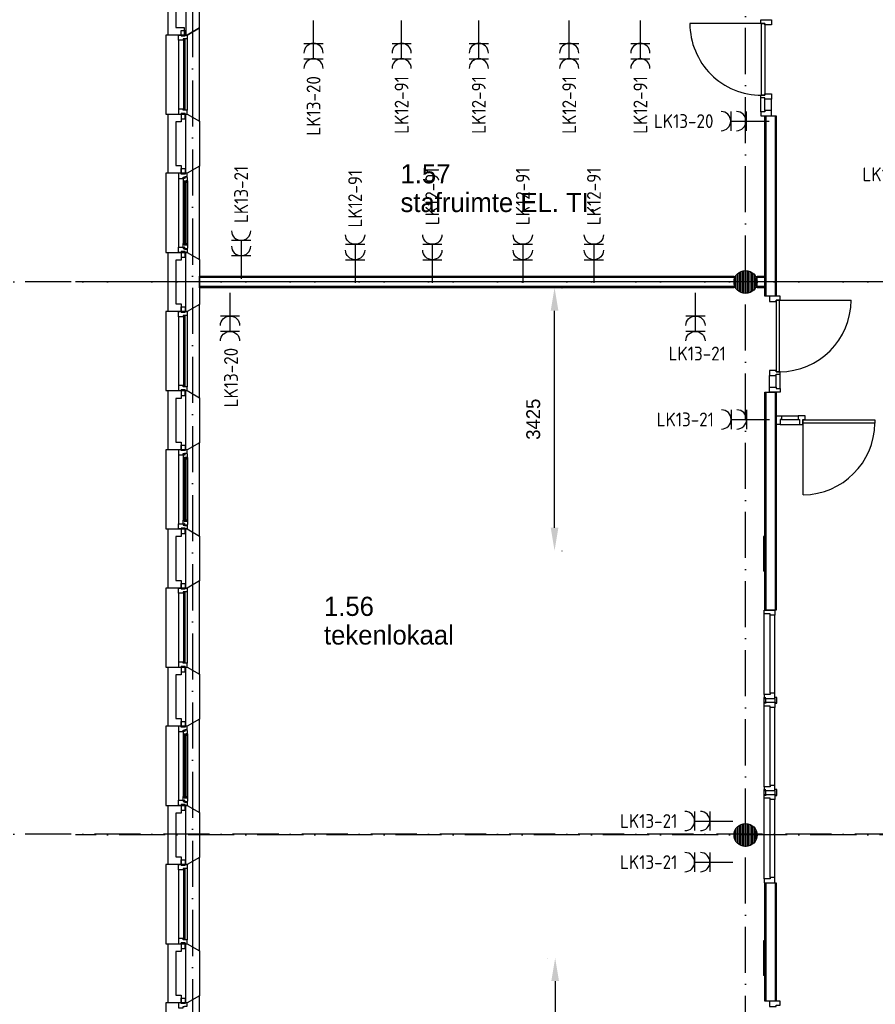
# Model space of a CAD drawing. Header units: millimetres. Extents: x -6587 to 112885, y 244 to 84344.
# Tile 27 of 50: x 65723 to 76865, y 25101 to 37920. Entities that reach past the tile are written whole.
import ezdxf
from ezdxf.enums import TextEntityAlignment as Align

# ---------------------------------------------------------------- set-up
doc = ezdxf.new("R2010")
doc.units = ezdxf.units.MM
doc.header["$LTSCALE"] = 100
doc.linetypes.add('DASHDOT', pattern=[9, 6, -1.5, 0, -1.5])
doc.layers.get('0').update_dxf_attribs({"linetype": 'CONTINUOUS'})
for name, color, linetype in [('AL$7----_STRAMIEN', 1, 'DASHDOT'), ('AL21----_BUITENWAND', 4, 'CONTINUOUS'), ('AL21K---_ISOLATIE', 1, 'CONTINUOUS'), ('AL22----_BINNENWAND', 7, 'CONTINUOUS'), ('AL28----_KONSTRUKTIE', 3, 'CONTINUOUS'), ('AL31----_BUITENKOZ', 7, 'CONTINUOUS'), ('AL32----_BINNENKOZ', 7, 'CONTINUOUS'), ('AL32----_DRAAIRICHTING', 1, 'CONTINUOUS'), ('ALXAA---_GEWBETON', 12, 'CONTINUOUS'), ('BL$2----', 7, 'CONTINUOUS'), ('BOUW', 8, 'CONTINUOUS'), ('EB62203-_ATTRIB', 2, 'CONTINUOUS'), ('EL62203-_KRACHT-WCD230', 3, 'CONTINUOUS')]:
    doc.layers.add(name, color=color, linetype=linetype)
doc.styles.add('1_8', font='iso', dxfattribs={"width": 0.7, "height": 1.8})
doc.styles.add('BURO-018', font='BUROFONT.shx', dxfattribs={"height": 180})
doc.styles.add('BURO-025', font='BUROFONT.shx', dxfattribs={"height": 250})
doc.styles.add('NORATT', font='isocp.shx')
doc.dimstyles.new('CEES', dxfattribs={"dimscale": 100, "dimtxt": 3, "dimasz": 3, "dimexe": 1, "dimexo": 1, "dimgap": 1.5, "dimtad": 0, "dimdec": 0, "dimzin": 0, "dimdsep": 46, "dimtxsty": 'BURO-018', "dimcen": -3, "dimdle": 1.25, "dimclrd": 1, "dimclre": 1, "dimclrt": 1, "dimadec": 0, "dimazin": 0, "dimtfac": 0.75, "dimtdec": 0, "dimtofl": 0, "dimtmove": 0, "dimatfit": 3, "dimfxl": 1, "dimtvp": 1.5, "dimtolj": 1, "dimtzin": 0, "dimarcsym": 0})

# ---------------------------------------------------------------- blocks, each defined once
blk = doc.blocks.new('ES3W2A')
for p, q in [((1.25, 2), (-1.25, 2)), ((1.25, 2), (-1.25, 2)), ((0, 2), (0, -3)), ((0, 2), (0, -3)), ((1.25, 0), (-1.25, 0)), ((1.25, 0), (-1.25, 0))]:
    blk.add_line(p, q)
for centre in [(0, 3.25), (0, 3.25), (0, 1.25), (0, 1.25)]:
    blk.add_arc(centre, 1.25, 180, 0)
for tag, style, flags, p in [('VERMOGEN', 'NORATT', 9, (-2.5, 5)), ('VERMOGEN', '1_8', 9, (-2.5, 5)), ('GELIJK', 'NORATT', 9, (5, 5)), ('GELIJK', '1_8', 9, (5, 5)), ('GROEP', 'NORATT', 8, (0, 5)), ('GROEP', '1_8', 8, (0, 5)), ('SCHAK', 'NORATT', 8, (2.5, 5)), ('SCHAK', '1_8', 8, (2.5, 5)), ('KAST', 'NORATT', 9, (7, 5)), ('KAST', '1_8', 9, (7, 5)), ('TAL', 'NORATT', 8, (2.5, 5)), ('TAL', '1_8', 8, (2.5, 5))]:
    blk.add_attdef(tag, text='', height=1.8, rotation=90, dxfattribs=dict(style=style, flags=flags)).set_placement(p, align=Align.MIDDLE_CENTER)
at = {"width": 0.7, "flags": 8}
for style in ['NORATT', '1_8']:
    blk.add_attdef('DOEL', text='', height=1.8, rotation=90, dxfattribs=dict(at, style=style)).set_placement((-2.5, 5), align=Align.MIDDLE_LEFT)
at = {"flags": 9}
for style in ['NORATT', '1_8']:
    blk.add_attdef('M_CODE', text='', height=1.8, dxfattribs=dict(at, style=style)).set_placement((0, 0), align=Align.MIDDLE_CENTER)
blk = doc.blocks.new('*D26')
at = {"layer": 'BL$2----', "color": 1, "lineweight": -2, "transparency": 16777216}
for p, q in [((72596, 25702), (72596, 25702)), ((72696, 25402), (72696, 21790)), ((72596, 21490), (72596, 21490))]:
    blk.add_line(p, q, dxfattribs=at)
at = {"layer": 'BL$2----', "color": 1, "transparency": 16777216}
for points in [[(72646, 25402), (72746, 25402), (72696, 25702)], [(72646, 21790), (72746, 21790), (72696, 21490)]]:
    blk.add_solid(points, dxfattribs=at)
at = {"layer": 'BL$2----', "color": 1, "transparency": 16777216, "insert": (72426, 23596), "char_height": 180, "attachment_point": 5, "rotation": 90, "style": 'BURO-018'}
blk.add_mtext('\\A1;4212', dxfattribs=at)
blk = doc.blocks.new('*D27')
at = {"layer": 'BL$2----', "color": 1, "lineweight": -2, "transparency": 16777216}
for p, q in [((72784, 34430), (72788, 34430)), ((72688, 31306), (72688, 34130)), ((72784, 31006), (72788, 31006))]:
    blk.add_line(p, q, dxfattribs=at)
at = {"layer": 'BL$2----', "color": 1, "transparency": 16777216}
for points in [[(72638, 34130), (72738, 34130), (72688, 34430)], [(72638, 31306), (72738, 31306), (72688, 31006)]]:
    blk.add_solid(points, dxfattribs=at)
at = {"layer": 'BL$2----', "color": 1, "transparency": 16777216, "insert": (72411, 32718), "char_height": 180, "attachment_point": 5, "rotation": 90, "style": 'BURO-018'}
blk.add_mtext('\\A1;3425', dxfattribs=at)

msp = doc.modelspace()

# ---------------------------------------------------------------- hatches: boundary and pattern name
at = {"layer": 'AL28----_KONSTRUKTIE'}
h = msp.add_hatch(dxfattribs=at)
h.set_pattern_fill('GEWPBET', color=8, scale=100, angle=90, style=0)
h.set_pattern_definition([(90, (75174.838, 27304.99), (-20, 1e-15), [])])
edge = h.paths.add_edge_path()
edge.add_arc((75174.8, 27305), 150, 0, 360)

# ---------------------------------------------------------------- linework, layer by layer
at = {"color": 3, "linetype": 'Continuous'}
for p, q in [((75424.8, 31193.3), (75409.8, 31193.3)), ((75409.8, 31193.3), (75409.8, 30741.9)), ((75424.8, 30741.6), (75409.8, 30741.6)), ((75424.8, 25926.4), (75409.8, 25926.4)), ((75409.8, 25926.4), (75409.8, 25474.9)), ((75424.8, 25474.7), (75409.8, 25474.7))]:
    msp.add_line(p, q, dxfattribs=at)
at = {"layer": 'AL$7----_STRAMIEN', "color": 1}
for p, q in [((67974.8, 76734.4), (67974.8, 7566.2)), ((75174.8, 7509.2), (75174.8, 54196.6)), ((94298.3, 34506.8), (16060, 34506.8)), ((85619.2, 34505), (66451.1, 34505)), ((94298.3, 27314.6), (16060, 27314.6)), ((85619.2, 27305), (66451.1, 27305))]:
    msp.add_line(p, q, dxfattribs=at)
at = {"layer": 'AL21----_BUITENWAND', "color": 8}
for p, q in [((67654.8, 37720), (67654.8, 38505)), ((67754.8, 38405), (67754.8, 37820)), ((67754.8, 37820), (67864.8, 37820)), ((67864.8, 37820), (67864.8, 37720)), ((67864.8, 37720), (67654.8, 37720)), ((67654.8, 35920), (67654.8, 36690)), ((67654.8, 36690), (67823.8, 36690)), ((67823.8, 36690), (67823.8, 36590)), ((67823.8, 36590), (67754.8, 36590)), ((67754.8, 36590), (67754.8, 36020)), ((67823.8, 35920), (67654.8, 35920)), ((67754.8, 36020), (67823.8, 36020)), ((67823.8, 36020), (67823.8, 35920)), ((67654.8, 34120), (67654.8, 34890)), ((67654.8, 34890), (67823.8, 34890)), ((67823.8, 34890), (67823.8, 34790)), ((67823.8, 34790), (67754.8, 34790)), ((67754.8, 34790), (67754.8, 34220)), ((67823.8, 34120), (67654.8, 34120)), ((67754.8, 34220), (67823.8, 34220)), ((67823.8, 34220), (67823.8, 34120)), ((67654.8, 32320), (67654.8, 33090)), ((67654.8, 33090), (67823.8, 33090)), ((67823.8, 33090), (67823.8, 32990)), ((67823.8, 32990), (67754.8, 32990)), ((67754.8, 32990), (67754.8, 32420)), ((67823.8, 32320), (67654.8, 32320)), ((67754.8, 32420), (67823.8, 32420)), ((67823.8, 32420), (67823.8, 32320)), ((67654.8, 30520), (67654.8, 31290)), ((67654.8, 31290), (67823.8, 31290)), ((67823.8, 31290), (67823.8, 31190)), ((67823.8, 31190), (67754.8, 31190)), ((67754.8, 31190), (67754.8, 30620)), ((67823.8, 30520), (67654.8, 30520)), ((67754.8, 30620), (67823.8, 30620)), ((67823.8, 30620), (67823.8, 30520)), ((67654.8, 28720), (67654.8, 29490)), ((67654.8, 29490), (67823.8, 29490)), ((67823.8, 29490), (67823.8, 29390)), ((67823.8, 29390), (67754.8, 29390)), ((67754.8, 29390), (67754.8, 28820))]:
    msp.add_line(p, q, dxfattribs=at)
at = {"layer": 'AL21K---_ISOLATIE', "color": 8, "linetype": 'Continuous'}
for p, q in [((67884.8, 36020), (67884.8, 36590)), ((67884.8, 34220), (67884.8, 34790)), ((67884.8, 32420), (67884.8, 32990)), ((67884.8, 30620), (67884.8, 31190)), ((67884.8, 28820), (67884.8, 29390))]:
    msp.add_line(p, q, dxfattribs=at)
at = {"layer": 'AL22----_BINNENWAND', "color": 8}
for p, q in [((75424.8, 34320), (75424.8, 36668.9)), ((75424.8, 36668.9), (75574.8, 36668.9)), ((75574.8, 36668.9), (75574.8, 34320)), ((68064.8, 34430), (68064.8, 34580)), ((68064.8, 34580), (75024.8, 34580)), ((75024.8, 34580), (75024.8, 34430)), ((75324.8, 34430), (75324.8, 34580)), ((75324.8, 34580), (75424.8, 34580)), ((75424.8, 34580), (75424.8, 34430)), ((75024.8, 34430), (68064.8, 34430)), ((75424.8, 34430), (75324.8, 34430)), ((75574.8, 34320), (75424.8, 34320)), ((75575.3, 33353), (75487.3, 33353)), ((75487.3, 33353), (75487.3, 33286)), ((75575.3, 33336), (75575.3, 33353)), ((75575.3, 33336), (75615.3, 33336)), ((75626.3, 33336), (75575.3, 33336)), ((75626.3, 33303), (75626.3, 33336)), ((75626.3, 33303), (75626.3, 33336)), ((75487.3, 33136), (75487.3, 33286)), ((75487.3, 33286), (75575.3, 33286)), ((75575.3, 33286), (75575.3, 33303)), ((75575.3, 33303), (75626.3, 33303)), ((75575.3, 33136), (75575.3, 33286)), ((75626.3, 33119), (75626.3, 33303)), ((75487.3, 33069), (75487.3, 33136)), ((75487.3, 33136), (75575.3, 33136)), ((75575.3, 33136), (75575.3, 33119)), ((75575.3, 33119), (75626.3, 33119)), ((75626.3, 33119), (75626.3, 33069)), ((75424.8, 30233.1), (75424.8, 33068.4)), ((75424.8, 33068.4), (75574.8, 33068.4)), ((75626.3, 33069), (75487.3, 33069)), ((75574.8, 33068.4), (75574.8, 30233.1)), ((75574.8, 32762), (75641.8, 32762)), ((75574.8, 32648), (75574.8, 32762)), ((75641.8, 32715), (75624.8, 32715)), ((75624.8, 32715), (75624.8, 32648)), ((75641.8, 32762), (75859.3, 32762)), ((75641.8, 32762), (75641.8, 32715)), ((75641.8, 32715), (75859.3, 32715)), ((75949.3, 32762), (75859.3, 32762)), ((75859.3, 32762), (75859.3, 32715)), ((75859.3, 32715), (75876.3, 32715)), ((75876.3, 32715), (75876.3, 32648)), ((75922.3, 32648), (75922.3, 32715)), ((75922.3, 32715), (75949.3, 32715)), ((75924.3, 32668), (75924.3, 32709)), ((75924.3, 32709), (76858.8, 32709)), ((75949.3, 32715), (75949.3, 32762)), ((76858.8, 32709), (76858.8, 32668)), ((75624.8, 32648), (75574.8, 32648)), ((75624.8, 32648), (75876.3, 32648)), ((75876.3, 32648), (75922.3, 32648)), ((76858.8, 32668), (75924.3, 32668)), ((75924.3, 31733.5), (75924.3, 32668)), ((75424.8, 25141.1), (75424.8, 26683.1)), ((75574.8, 26683.1), (75574.8, 25141.1))]:
    msp.add_line(p, q, dxfattribs=at)
at = {"layer": 'AL22----_BINNENWAND', "color": 8, "linetype": 'Continuous'}
for p, q in [((75439.8, 36668.9), (75439.8, 34320)), ((75559.8, 36668.9), (75559.8, 34320)), ((75024.8, 34565), (68064.8, 34565)), ((75424.8, 34565), (75324.8, 34565)), ((75024.8, 34445), (68064.8, 34445)), ((75424.8, 34445), (75324.8, 34445)), ((75439.8, 33068.4), (75439.8, 30233.1)), ((75559.8, 33068.4), (75559.8, 30233.1)), ((75439.8, 26683.1), (75439.8, 25141.1)), ((75559.8, 26683.1), (75559.8, 25141.1))]:
    msp.add_line(p, q, dxfattribs=at)
at = {"layer": 'AL22----_BINNENWAND', "color": 8}
msp.add_arc((75915.5, 32676.8), 943.4, 270.53799, 359.46201, dxfattribs=at)
at = {"layer": 'AL28----_KONSTRUKTIE', "color": 8, "linetype": 'Continuous'}
for p, q in [((67884.8, 38345.1), (67884.8, 37720)), ((68064.8, 37812.4), (68064.8, 38345.1)), ((67884.8, 37720), (67904.8, 37720)), ((67904.8, 37720), (68064.8, 37812.4))]:
    msp.add_line(p, q, dxfattribs=at)
at = {"layer": 'AL28----_KONSTRUKTIE', "color": 8}
for p, q in [((67884.8, 36690), (67904.8, 36690)), ((67884.8, 35920), (67884.8, 36690)), ((67904.8, 36690), (68064.8, 36597.6)), ((68064.8, 36597.6), (68064.8, 36012.4)), ((67904.8, 35920), (67884.8, 35920)), ((68064.8, 36012.4), (67904.8, 35920)), ((67884.8, 34890), (67904.8, 34890)), ((67884.8, 34120), (67884.8, 34890)), ((67904.8, 34890), (68064.8, 34797.6)), ((68064.8, 34797.6), (68064.8, 34212.4)), ((67904.8, 34120), (67884.8, 34120)), ((68064.8, 34212.4), (67904.8, 34120)), ((67884.8, 33090), (67904.8, 33090)), ((67884.8, 32320), (67884.8, 33090)), ((67904.8, 33090), (68064.8, 32997.6)), ((68064.8, 32997.6), (68064.8, 32412.4)), ((67904.8, 32320), (67884.8, 32320)), ((68064.8, 32412.4), (67904.8, 32320)), ((67884.8, 31290), (67904.8, 31290)), ((67884.8, 30520), (67884.8, 31290)), ((67904.8, 31290), (68064.8, 31197.6)), ((68064.8, 31197.6), (68064.8, 30612.4)), ((67904.8, 30520), (67884.8, 30520)), ((68064.8, 30612.4), (67904.8, 30520)), ((75574.8, 30233.1), (75424.8, 30233.1)), ((67884.8, 29490), (67904.8, 29490)), ((67884.8, 28720), (67884.8, 29490)), ((67904.8, 29490), (68064.8, 29397.6)), ((68064.8, 29397.6), (68064.8, 28812.4)), ((67823.8, 28720), (67654.8, 28720)), ((67754.8, 28820), (67823.8, 28820)), ((67823.8, 28820), (67823.8, 28720)), ((67904.8, 28720), (67884.8, 28720)), ((68064.8, 28812.4), (67904.8, 28720)), ((67654.8, 26920), (67654.8, 27690)), ((67654.8, 27690), (67823.8, 27690)), ((67823.8, 27690), (67823.8, 27590)), ((67884.8, 27690), (67904.8, 27690)), ((67884.8, 26920), (67884.8, 27690)), ((67904.8, 27690), (68064.8, 27597.6)), ((67823.8, 27590), (67754.8, 27590)), ((67754.8, 27590), (67754.8, 27020)), ((67884.8, 27020), (67884.8, 27590)), ((68064.8, 27597.6), (68064.8, 27012.4)), ((67754.8, 27020), (67823.8, 27020)), ((67823.8, 27020), (67823.8, 26920)), ((68064.8, 27012.4), (67904.8, 26920)), ((67823.8, 26920), (67654.8, 26920)), ((67904.8, 26920), (67884.8, 26920)), ((75424.8, 26683.1), (75574.8, 26683.1)), ((67654.8, 25120), (67654.8, 25890)), ((67654.8, 25890), (67823.8, 25890)), ((67823.8, 25790), (67754.8, 25790)), ((67754.8, 25790), (67754.8, 25220)), ((67823.8, 25890), (67823.8, 25790)), ((67884.8, 25890), (67904.8, 25890)), ((67884.8, 25120), (67884.8, 25890)), ((67884.8, 25220), (67884.8, 25790)), ((67904.8, 25890), (68064.8, 25797.6)), ((68064.8, 25797.6), (68064.8, 25212.4)), ((67754.8, 25220), (67823.8, 25220)), ((67823.8, 25220), (67823.8, 25120)), ((68064.8, 25212.4), (67904.8, 25120)), ((75574.8, 25141.1), (75424.8, 25141.1)), ((67823.8, 25120), (67654.8, 25120)), ((67904.8, 25120), (67884.8, 25120))]:
    msp.add_line(p, q, dxfattribs=at)
for points in [[(75417.8, 30233.1), (75556.8, 30233.1), (75556.8, 30166.1), (75493.8, 30166.1), (75493.8, 30183.1), (75417.8, 30183.1), (75417.8, 30233.1)], [(75417.8, 29133.1), (75417.8, 30183.1)], [(75493.8, 29150.1), (75493.8, 30166.1)], [(75556.8, 29150.1), (75556.8, 30166.1)], [(75417.8, 29083.1), (75556.8, 29083.1), (75556.8, 29150.1), (75493.8, 29150.1), (75493.8, 29133.1), (75417.8, 29133.1), (75417.8, 29083.1)], [(75417.8, 29033.1), (75556.8, 29033.1), (75556.8, 28966.1), (75493.8, 28966.1), (75493.8, 28983.1), (75417.8, 28983.1), (75417.8, 29033.1)], [(75417.8, 27933.1), (75417.8, 28983.1)], [(75437.3, 29033.1), (75437.3, 29020.6), (75419.3, 29020.6), (75419.3, 29083.1), (75419.3, 29095.6), (75437.3, 29095.6)], [(75442.8, 29033.1), (75437.3, 29033.1), (75437.3, 29083.1), (75442.8, 29083.1)], [(75556.8, 29033.1), (75562.3, 29033.1), (75562.3, 29083.1), (75556.8, 29083.1)], [(75562.3, 29033.1), (75562.3, 29020.6), (75580.3, 29020.6), (75580.3, 29083.1), (75580.3, 29095.6), (75562.3, 29095.6)], [(75493.8, 27950.1), (75493.8, 28966.1)], [(75556.8, 27950.1), (75556.8, 28966.1)], [(67790.8, 28653), (67790.8, 27757)], [(67853.8, 28605.9), (67853.8, 27804.1)], [(67907.8, 28620.8), (67907.8, 27789.2)], [(75417.8, 27883.5), (75556.8, 27883.5), (75556.8, 27950.5), (75493.8, 27950.5), (75493.8, 27933.5), (75417.8, 27933.5), (75417.8, 27883.5)], [(75417.8, 27833.5), (75556.8, 27833.5), (75556.8, 27766.5), (75493.8, 27766.5), (75493.8, 27783.5), (75417.8, 27783.5), (75417.8, 27833.5)], [(75437.3, 27833.5), (75437.3, 27821), (75419.3, 27821), (75419.3, 27883.5), (75419.3, 27896), (75437.3, 27896)], [(75442.8, 27833.5), (75437.3, 27833.5), (75437.3, 27883.5), (75442.8, 27883.5)], [(75556.8, 27833.5), (75562.3, 27833.5), (75562.3, 27883.5), (75556.8, 27883.5)], [(75562.3, 27833.5), (75562.3, 27821), (75580.3, 27821), (75580.3, 27883.5), (75580.3, 27896), (75562.3, 27896)], [(75417.8, 26733.1), (75417.8, 27783.1)], [(75493.8, 26750.1), (75493.8, 27766.1)], [(75556.8, 26750.1), (75556.8, 27766.1)], [(67790.8, 26853), (67790.8, 25957)], [(67904.8, 26870), (67904.8, 25940)], [(75417.8, 26683.1), (75556.8, 26683.1), (75556.8, 26750.1), (75493.8, 26750.1), (75493.8, 26733.1), (75417.8, 26733.1), (75417.8, 26683.1)]]:
    msp.add_lwpolyline(points, dxfattribs=at)
for points in [[(67904.8, 27690), (68064.8, 27597.6), (68064.8, 28812.4), (67904.8, 28720), (67624.8, 28720), (67624.8, 27690)], [(67904.8, 28720), (67879.8, 28720), (67879.8, 28710), (67823.8, 28710), (67823.8, 28720), (67790.8, 28720), (67790.8, 28653), (67853.8, 28653), (67853.8, 28670), (67868.8, 28670), (67868.8, 28676), (67904.8, 28676)], [(67879.8, 28710), (67823.8, 28710), (67823.8, 28781), (67879.8, 28781)], [(67907.8, 28663.3), (67903.6, 28665.7), (67903.6, 28672.8), (67873.8, 28672.8), (67873.8, 28650.3), (67868.8, 28650.3), (67868.8, 28658.3), (67853.8, 28658.3), (67853.8, 28653), (67853.8, 28605.9), (67866.8, 28603.8), (67866.8, 28620.8), (67907.8, 28620.8)], [(67889.8, 28618.8), (67868.8, 28618.8), (67868.8, 27791.2), (67889.8, 27791.2)], [(67905.5, 28620.8), (67892, 28620.8), (67892, 28603.8), (67905.5, 28603.8)], [(67904.8, 27690), (67879.8, 27690), (67879.8, 27700), (67823.8, 27700), (67823.8, 27690), (67790.8, 27690), (67790.8, 27757), (67853.8, 27757), (67853.8, 27740), (67868.8, 27740), (67868.8, 27734), (67904.8, 27734)], [(67879.8, 27700), (67823.8, 27700), (67823.8, 27629), (67879.8, 27629)], [(67907.8, 27746.7), (67903.6, 27744.2), (67903.6, 27737.2), (67873.8, 27737.2), (67873.8, 27759.7), (67868.8, 27759.7), (67868.8, 27751.7), (67853.8, 27751.7), (67853.8, 27757), (67853.8, 27804.1), (67866.8, 27806.2), (67866.8, 27789.2), (67907.8, 27789.2)], [(67905.5, 27789.2), (67892, 27789.2), (67892, 27806.2), (67905.5, 27806.2)], [(67904.8, 25890), (68064.8, 25797.6), (68064.8, 27012.4), (67904.8, 26920), (67624.8, 26920), (67624.8, 25890)], [(67879.8, 26910), (67823.8, 26910), (67823.8, 26981), (67879.8, 26981)], [(67904.8, 26870), (67904.8, 26870), (67853.8, 26870), (67853.8, 26853), (67790.8, 26853), (67790.8, 26853), (67790.8, 26853), (67790.8, 26853), (67790.8, 26853), (67790.8, 26920), (67823.8, 26920), (67823.8, 26910), (67879.8, 26910), (67879.8, 26920), (67879.8, 26920), (67904.8, 26920)], [(67878.8, 26865), (67857.8, 26865), (67857.8, 25945), (67878.8, 25945)], [(67904.8, 25940), (67904.8, 25940), (67853.8, 25940), (67853.8, 25957), (67790.8, 25957), (67790.8, 25957), (67790.8, 25957), (67790.8, 25957), (67790.8, 25957), (67790.8, 25890), (67823.8, 25890), (67823.8, 25900), (67879.8, 25900), (67879.8, 25890), (67879.8, 25890), (67904.8, 25890)], [(67879.8, 25900), (67823.8, 25900), (67823.8, 25829), (67879.8, 25829)], [(67904.8, 24090), (68064.8, 23997.6), (68064.8, 25212.4), (67904.8, 25120), (67624.8, 25120), (67624.8, 24090)], [(67879.8, 25110), (67823.8, 25110), (67823.8, 25181), (67879.8, 25181)], [(75575.3, 25074.1), (75575.3, 25091.1), (75626.3, 25091.1), (75626.3, 25141.1), (75487.3, 25141.1), (75487.3, 25074.1)], [(67904.8, 25120), (67879.8, 25120), (67879.8, 25110), (67823.8, 25110), (67823.8, 25120), (67790.8, 25120), (67790.8, 25053), (67853.8, 25053), (67853.8, 25070), (67868.8, 25070), (67868.8, 25076), (67904.8, 25076)]]:
    msp.add_lwpolyline(points, close=True, dxfattribs=at)
for centre in [(75174.8, 34505), (75174.8, 27305)]:
    msp.add_circle(centre, 150, dxfattribs=at)
at = {"layer": 'AL31----_BUITENKOZ', "color": 8}
for p, q in [((67904.8, 37720), (67624.8, 37720)), ((67624.8, 37720), (67624.8, 36690)), ((67823.8, 37710), (67823.8, 37781)), ((67823.8, 37781), (67879.8, 37781)), ((67879.8, 37710), (67823.8, 37710)), ((67879.8, 37781), (67879.8, 37710)), ((68064.8, 37812.4), (67904.8, 37720)), ((68064.8, 36597.6), (68064.8, 37812.4)), ((67790.8, 37653), (67790.8, 36757)), ((67904.8, 37670), (67904.8, 36740)), ((67624.8, 36690), (67904.8, 36690)), ((67879.8, 36700), (67823.8, 36700)), ((67823.8, 36700), (67823.8, 36629)), ((67879.8, 36629), (67879.8, 36700)), ((67904.8, 36690), (68064.8, 36597.6)), ((67823.8, 36629), (67879.8, 36629)), ((67904.8, 35920), (67624.8, 35920)), ((67624.8, 35920), (67624.8, 34890)), ((67823.8, 35920), (67790.8, 35920)), ((67790.8, 35920), (67790.8, 35853)), ((67823.8, 35910), (67823.8, 35981)), ((67823.8, 35981), (67879.8, 35981)), ((67823.8, 35910), (67823.8, 35920)), ((67879.8, 35910), (67823.8, 35910)), ((67879.8, 35910), (67823.8, 35910)), ((67879.8, 35981), (67879.8, 35910)), ((67904.8, 35920), (67879.8, 35920)), ((67879.8, 35920), (67879.8, 35910)), ((68064.8, 36012.4), (67904.8, 35920)), ((67904.8, 35876), (67904.8, 35920)), ((68064.8, 34797.6), (68064.8, 36012.4)), ((67790.8, 35853), (67853.8, 35853)), ((67790.8, 35853), (67790.8, 34957)), ((67853.8, 35853), (67853.8, 35870)), ((67853.8, 35870), (67868.8, 35870)), ((67868.8, 35858.3), (67853.8, 35858.3)), ((67853.8, 35858.3), (67853.8, 35853)), ((67853.8, 35853), (67853.8, 35805.9)), ((67853.8, 35805.9), (67866.8, 35803.8)), ((67853.8, 35805.9), (67853.8, 35004.1)), ((67866.8, 35803.8), (67866.8, 35820.8)), ((67866.8, 35820.8), (67907.8, 35820.8)), ((67868.8, 35870), (67868.8, 35876)), ((67868.8, 35876), (67904.8, 35876)), ((67868.8, 35850.3), (67868.8, 35858.3)), ((67873.8, 35850.3), (67868.8, 35850.3)), ((67903.6, 35872.8), (67873.8, 35872.8)), ((67873.8, 35872.8), (67873.8, 35850.3)), ((67905.5, 35820.8), (67892, 35820.8)), ((67892, 35820.8), (67892, 35803.8)), ((67892, 35803.8), (67905.5, 35803.8)), ((67903.6, 35865.7), (67903.6, 35872.8)), ((67907.8, 35863.3), (67903.6, 35865.7)), ((67905.5, 35803.8), (67905.5, 35820.8)), ((67907.8, 35820.8), (67907.8, 35863.3)), ((67907.8, 35820.8), (67907.8, 34989.2)), ((67853.8, 35004.1), (67866.8, 35006.2)), ((67853.8, 34957), (67853.8, 35004.1)), ((67866.8, 35006.2), (67866.8, 34989.2)), ((67892, 34989.2), (67892, 35006.2)), ((67892, 35006.2), (67905.5, 35006.2)), ((67905.5, 35006.2), (67905.5, 34989.2)), ((67624.8, 34890), (67904.8, 34890)), ((67790.8, 34890), (67790.8, 34957)), ((67790.8, 34957), (67853.8, 34957)), ((67823.8, 34890), (67790.8, 34890)), ((67879.8, 34900), (67823.8, 34900)), ((67823.8, 34900), (67823.8, 34829)), ((67879.8, 34900), (67823.8, 34900)), ((67823.8, 34900), (67823.8, 34890)), ((67853.8, 34957), (67853.8, 34940)), ((67853.8, 34951.7), (67853.8, 34957)), ((67868.8, 34951.7), (67853.8, 34951.7)), ((67853.8, 34940), (67868.8, 34940)), ((67866.8, 34989.2), (67907.8, 34989.2)), ((67873.8, 34959.7), (67868.8, 34959.7)), ((67868.8, 34959.7), (67868.8, 34951.7)), ((67868.8, 34940), (67868.8, 34934)), ((67868.8, 34934), (67904.8, 34934)), ((67873.8, 34937.2), (67873.8, 34959.7)), ((67903.6, 34937.2), (67873.8, 34937.2)), ((67879.8, 34829), (67879.8, 34900)), ((67879.8, 34890), (67879.8, 34900)), ((67904.8, 34890), (67879.8, 34890)), ((67905.5, 34989.2), (67892, 34989.2)), ((67907.8, 34946.7), (67903.6, 34944.2)), ((67903.6, 34944.2), (67903.6, 34937.2)), ((67904.8, 34934), (67904.8, 34890)), ((67904.8, 34890), (68064.8, 34797.6)), ((67907.8, 34989.2), (67907.8, 34946.7)), ((67823.8, 34829), (67879.8, 34829)), ((67904.8, 34120), (67624.8, 34120)), ((67624.8, 34120), (67624.8, 33090)), ((67823.8, 34110), (67823.8, 34181)), ((67823.8, 34181), (67879.8, 34181)), ((67879.8, 34110), (67823.8, 34110)), ((67879.8, 34181), (67879.8, 34110)), ((68064.8, 34212.4), (67904.8, 34120)), ((68064.8, 32997.6), (68064.8, 34212.4)), ((67790.8, 34053), (67790.8, 33157)), ((67904.8, 34070), (67904.8, 33140)), ((67624.8, 33090), (67904.8, 33090)), ((67879.8, 33100), (67823.8, 33100)), ((67823.8, 33100), (67823.8, 33029)), ((67879.8, 33029), (67879.8, 33100)), ((67904.8, 33090), (68064.8, 32997.6)), ((67823.8, 33029), (67879.8, 33029)), ((67823.8, 30510), (67823.8, 30581)), ((67823.8, 30581), (67879.8, 30581)), ((67879.8, 30581), (67879.8, 30510)), ((67790.8, 30453), (67790.8, 29557)), ((67879.8, 30510), (67823.8, 30510)), ((67904.8, 30470), (67904.8, 29540)), ((67879.8, 29500), (67823.8, 29500)), ((67823.8, 29500), (67823.8, 29429)), ((67879.8, 29429), (67879.8, 29500)), ((67823.8, 29429), (67879.8, 29429))]:
    msp.add_line(p, q, dxfattribs=at)
at = {"layer": 'AL31----_BUITENKOZ', "color": 8, "linetype": 'Continuous'}
for p, q in [((67790.8, 37653), (67790.8, 37720)), ((67790.8, 37720), (67823.8, 37720)), ((67823.8, 37720), (67823.8, 37710)), ((67823.8, 37710), (67879.8, 37710)), ((67879.8, 37710), (67879.8, 37720)), ((67879.8, 37720), (67879.8, 37720)), ((67879.8, 37720), (67904.8, 37720)), ((67904.8, 37720), (67904.8, 37670)), ((67853.8, 37653), (67790.8, 37653)), ((67790.8, 37653), (67790.8, 37653)), ((67790.8, 37653), (67790.8, 37653)), ((67790.8, 37653), (67790.8, 37653)), ((67790.8, 37653), (67790.8, 37653)), ((67904.8, 37670), (67853.8, 37670)), ((67853.8, 37670), (67853.8, 37653)), ((67878.8, 37665), (67857.8, 37665)), ((67857.8, 37665), (67857.8, 36745)), ((67878.8, 36745), (67878.8, 37665)), ((67904.8, 37670), (67904.8, 37670)), ((67853.8, 36757), (67790.8, 36757)), ((67790.8, 36757), (67790.8, 36757)), ((67790.8, 36757), (67790.8, 36757)), ((67790.8, 36757), (67790.8, 36757)), ((67790.8, 36757), (67790.8, 36757)), ((67790.8, 36757), (67790.8, 36690)), ((67790.8, 36690), (67823.8, 36690)), ((67823.8, 36690), (67823.8, 36700)), ((67823.8, 36700), (67879.8, 36700)), ((67853.8, 36740), (67853.8, 36757)), ((67904.8, 36740), (67853.8, 36740)), ((67857.8, 36745), (67878.8, 36745)), ((67879.8, 36700), (67879.8, 36690)), ((67879.8, 36690), (67879.8, 36690)), ((67879.8, 36690), (67904.8, 36690)), ((67904.8, 36740), (67904.8, 36740)), ((67904.8, 36690), (67904.8, 36740)), ((67889.8, 35818.8), (67868.8, 35818.8)), ((67868.8, 35818.8), (67868.8, 34991.2)), ((67889.8, 34991.2), (67889.8, 35818.8)), ((67868.8, 34991.2), (67889.8, 34991.2)), ((67790.8, 34053), (67790.8, 34120)), ((67790.8, 34120), (67823.8, 34120)), ((67823.8, 34120), (67823.8, 34110)), ((67823.8, 34110), (67879.8, 34110)), ((67879.8, 34110), (67879.8, 34120)), ((67879.8, 34120), (67879.8, 34120)), ((67879.8, 34120), (67904.8, 34120)), ((67904.8, 34120), (67904.8, 34070)), ((67853.8, 34053), (67790.8, 34053)), ((67790.8, 34053), (67790.8, 34053)), ((67790.8, 34053), (67790.8, 34053)), ((67790.8, 34053), (67790.8, 34053)), ((67790.8, 34053), (67790.8, 34053)), ((67904.8, 34070), (67853.8, 34070)), ((67853.8, 34070), (67853.8, 34053)), ((67878.8, 34065), (67857.8, 34065)), ((67857.8, 34065), (67857.8, 33145)), ((67878.8, 33145), (67878.8, 34065)), ((67904.8, 34070), (67904.8, 34070)), ((67853.8, 33157), (67790.8, 33157)), ((67790.8, 33157), (67790.8, 33157)), ((67790.8, 33157), (67790.8, 33157)), ((67790.8, 33157), (67790.8, 33157)), ((67790.8, 33157), (67790.8, 33157)), ((67790.8, 33157), (67790.8, 33090)), ((67790.8, 33090), (67823.8, 33090)), ((67823.8, 33090), (67823.8, 33100)), ((67823.8, 33100), (67879.8, 33100)), ((67853.8, 33140), (67853.8, 33157)), ((67904.8, 33140), (67853.8, 33140)), ((67857.8, 33145), (67878.8, 33145)), ((67879.8, 33100), (67879.8, 33090)), ((67879.8, 33090), (67879.8, 33090)), ((67879.8, 33090), (67904.8, 33090)), ((67904.8, 33140), (67904.8, 33140)), ((67904.8, 33090), (67904.8, 33140)), ((67790.8, 30453), (67790.8, 30520)), ((67790.8, 30520), (67823.8, 30520)), ((67823.8, 30520), (67823.8, 30510)), ((67879.8, 30510), (67879.8, 30520)), ((67879.8, 30520), (67879.8, 30520)), ((67879.8, 30520), (67904.8, 30520)), ((67904.8, 30520), (67904.8, 30470)), ((67853.8, 30453), (67790.8, 30453)), ((67790.8, 30453), (67790.8, 30453)), ((67790.8, 30453), (67790.8, 30453)), ((67790.8, 30453), (67790.8, 30453)), ((67790.8, 30453), (67790.8, 30453)), ((67823.8, 30510), (67879.8, 30510)), ((67904.8, 30470), (67853.8, 30470)), ((67853.8, 30470), (67853.8, 30453)), ((67878.8, 30465), (67857.8, 30465)), ((67857.8, 30465), (67857.8, 29545)), ((67878.8, 29545), (67878.8, 30465)), ((67904.8, 30470), (67904.8, 30470)), ((67853.8, 29557), (67790.8, 29557)), ((67790.8, 29557), (67790.8, 29557)), ((67790.8, 29557), (67790.8, 29557)), ((67790.8, 29557), (67790.8, 29557)), ((67790.8, 29557), (67790.8, 29557)), ((67790.8, 29557), (67790.8, 29490)), ((67790.8, 29490), (67823.8, 29490)), ((67823.8, 29490), (67823.8, 29500)), ((67823.8, 29500), (67879.8, 29500)), ((67853.8, 29540), (67853.8, 29557)), ((67904.8, 29540), (67853.8, 29540)), ((67857.8, 29545), (67878.8, 29545)), ((67879.8, 29500), (67879.8, 29490)), ((67879.8, 29490), (67879.8, 29490)), ((67879.8, 29490), (67904.8, 29490)), ((67904.8, 29540), (67904.8, 29540)), ((67904.8, 29490), (67904.8, 29540))]:
    msp.add_line(p, q, dxfattribs=at)
at = {"layer": 'AL31----_BUITENKOZ', "color": 8}
for points in [[(67904.8, 31290), (68064.8, 31197.6), (68064.8, 32412.4), (67904.8, 32320), (67624.8, 32320), (67624.8, 31290)], [(67904.8, 32320), (67879.8, 32320), (67879.8, 32310), (67823.8, 32310), (67823.8, 32320), (67790.8, 32320), (67790.8, 32253), (67853.8, 32253), (67853.8, 32270), (67868.8, 32270), (67868.8, 32276), (67904.8, 32276)], [(67879.8, 32310), (67823.8, 32310), (67823.8, 32381), (67879.8, 32381)], [(67907.8, 32263.3), (67903.6, 32265.7), (67903.6, 32272.8), (67873.8, 32272.8), (67873.8, 32250.3), (67868.8, 32250.3), (67868.8, 32258.3), (67853.8, 32258.3), (67853.8, 32253), (67853.8, 32205.9), (67866.8, 32203.8), (67866.8, 32220.8), (67907.8, 32220.8)], [(67905.5, 32220.8), (67892, 32220.8), (67892, 32203.8), (67905.5, 32203.8)], [(67904.8, 31290), (67879.8, 31290), (67879.8, 31300), (67823.8, 31300), (67823.8, 31290), (67790.8, 31290), (67790.8, 31357), (67853.8, 31357), (67853.8, 31340), (67868.8, 31340), (67868.8, 31334), (67904.8, 31334)], [(67879.8, 31300), (67823.8, 31300), (67823.8, 31229), (67879.8, 31229)], [(67907.8, 31346.7), (67903.6, 31344.2), (67903.6, 31337.2), (67873.8, 31337.2), (67873.8, 31359.7), (67868.8, 31359.7), (67868.8, 31351.7), (67853.8, 31351.7), (67853.8, 31357), (67853.8, 31404.1), (67866.8, 31406.2), (67866.8, 31389.2), (67907.8, 31389.2)], [(67905.5, 31389.2), (67892, 31389.2), (67892, 31406.2), (67905.5, 31406.2)], [(67904.8, 29490), (68064.8, 29397.6), (68064.8, 30612.4), (67904.8, 30520), (67624.8, 30520), (67624.8, 29490)]]:
    msp.add_lwpolyline(points, close=True, dxfattribs=at)
for points in [[(67790.8, 32253), (67790.8, 31357)], [(67853.8, 32205.9), (67853.8, 31404.1)], [(67907.8, 32220.8), (67907.8, 31389.2)]]:
    msp.add_lwpolyline(points, dxfattribs=at)
at = {"layer": 'AL31----_BUITENKOZ', "color": 8, "linetype": 'Continuous'}
msp.add_lwpolyline([(67889.8, 32218.8), (67868.8, 32218.8), (67868.8, 31391.2), (67889.8, 31391.2)], close=True, dxfattribs=at)
at = {"layer": 'AL32----_BINNENKOZ', "color": 8}
for p, q in [((75626.3, 34320), (75487.3, 34320)), ((75487.3, 34320), (75487.3, 34253)), ((75487.3, 34253), (75575.3, 34253)), ((75615.3, 34270), (75575.3, 34270)), ((75575.3, 34270), (75575.3, 33336)), ((75575.3, 34253), (75575.3, 34270)), ((75575.3, 34270), (75626.3, 34270)), ((75615.3, 33336), (75615.3, 34270)), ((75626.3, 34270), (75626.3, 34320))]:
    msp.add_line(p, q, dxfattribs=at)
for points in [[(75424.3, 37852.9), (75424.3, 37869.9), (75373.3, 37869.9), (75373.3, 37919.9), (75512.3, 37919.9), (75512.3, 37852.9)], [(75424.3, 36935.9), (75384.3, 36935.9), (75384.3, 37869.9), (75424.3, 37869.9)], [(75424.3, 36735.9), (75424.3, 36718.9), (75373.3, 36718.9), (75373.3, 36668.9), (75512.3, 36668.9), (75512.3, 36735.9)]]:
    msp.add_lwpolyline(points, close=True, dxfattribs=at)
for points in [[(75373.3, 36902.9), (75373.3, 36935.9), (75424.3, 36935.9), (75424.3, 36952.9), (75512.3, 36952.9), (75512.3, 36885.9), (75424.3, 36885.9), (75424.3, 36902.9), (75373.3, 36902.9), (75373.3, 36935.9)], [(75373.3, 36718.9), (75373.3, 36902.9)], [(75424.3, 36735.9), (75424.3, 36885.9)], [(75512.3, 36735.9), (75512.3, 36885.9)]]:
    msp.add_lwpolyline(points, dxfattribs=at)
at = {"layer": 'AL32----_DRAAIRICHTING', "color": 8}
msp.add_line((75615.3, 34270), (76549.3, 34270), dxfattribs=at)
msp.add_lwpolyline([(75384.3, 37869.9), (74450.3, 37869.9, 0.4142136), (75384.3, 36935.9, 0.4142136)], format="xyb", dxfattribs=at)
msp.add_arc((75615.3, 34270), 934, 270, 0, dxfattribs=at)
at = {"layer": 'ALXAA---_GEWBETON', "color": 8}
for p, q in [((75074.8, 34393.2), (75074.8, 34616.8)), ((75094.8, 34378.1), (75094.8, 34631.9)), ((75114.8, 34367.5), (75114.8, 34642.5)), ((75134.8, 34360.4), (75134.8, 34649.6)), ((75154.8, 34356.3), (75154.8, 34653.6)), ((75174.8, 34355), (75174.8, 34655)), ((75194.8, 34356.3), (75194.8, 34653.6)), ((75214.8, 34360.4), (75214.8, 34649.6)), ((75234.8, 34367.5), (75234.8, 34642.5)), ((75254.8, 34378.1), (75254.8, 34631.9)), ((75274.8, 34393.2), (75274.8, 34616.8)), ((75034.8, 34451.1), (75034.8, 34558.8)), ((75054.8, 34415), (75054.8, 34595)), ((75294.8, 34415), (75294.8, 34595)), ((75314.8, 34451.1), (75314.8, 34558.8))]:
    msp.add_line(p, q, dxfattribs=at)

# ---------------------------------------------------------------- block references
at = {"layer": 'EL62203-_KRACHT-WCD230'}
ref = msp.add_blockref('ES3W2A', (69549.9, 37610.9, 1050), dxfattribs=dict(at, xscale=100, yscale=100, zscale=100, rotation=180))
ref.add_attrib('GROEP', 'LK13-20', dxfattribs={"layer": 'EB62203-_ATTRIB', "color": 1, "height": 180, "rotation": 90, "style": '1_8', "flags": 8}).set_placement((69549.9, 37185.9, 1050), align=Align.MIDDLE_RIGHT)
ref = msp.add_blockref('ES3W2A', (70696.3, 37610.9, 1050), dxfattribs=dict(at, xscale=100, yscale=100, zscale=100, rotation=180))
ref.add_attrib('GROEP', 'LK12-91', dxfattribs={"layer": 'EB62203-_ATTRIB', "color": 1, "height": 180, "rotation": 90, "style": '1_8', "flags": 8}).set_placement((70696.3, 37185.9, 1050), align=Align.MIDDLE_RIGHT)
ref = msp.add_blockref('ES3W2A', (71701.3, 37610.9, 1050), dxfattribs=dict(at, xscale=100, yscale=100, zscale=100, rotation=180))
ref.add_attrib('GROEP', 'LK12-91', dxfattribs={"layer": 'EB62203-_ATTRIB', "color": 1, "height": 180, "rotation": 90, "style": 'NORATT', "flags": 8}).set_placement((71701.3, 37185.9, 1050), align=Align.MIDDLE_RIGHT)
ref = msp.add_blockref('ES3W2A', (72879.1, 37610.9, 1050), dxfattribs=dict(at, xscale=100, yscale=100, zscale=100, rotation=180))
ref.add_attrib('GROEP', 'LK12-91', dxfattribs={"layer": 'EB62203-_ATTRIB', "color": 1, "height": 180, "rotation": 90, "style": 'NORATT', "flags": 8}).set_placement((72879.1, 37185.9, 1050), align=Align.MIDDLE_RIGHT)
ref = msp.add_blockref('ES3W2A', (73805.6, 37610.9, 1050), dxfattribs=dict(at, xscale=100, yscale=100, zscale=100, rotation=180))
ref.add_attrib('GROEP', 'LK12-91', dxfattribs={"layer": 'EB62203-_ATTRIB', "color": 1, "height": 180, "rotation": 90, "style": 'NORATT', "flags": 8}).set_placement((73805.6, 37185.9, 1050), align=Align.MIDDLE_RIGHT)
ref = msp.add_blockref('ES3W2A', (75182.4, 36599.5, 1050), dxfattribs=dict(at, xscale=100, yscale=100, zscale=100, rotation=89.99999999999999))
ref.add_attrib('GROEP', 'LK13-20', dxfattribs={"layer": 'EB62203-_ATTRIB', "color": 1, "height": 180, "style": '1_8', "flags": 8}).set_placement((74757.4, 36599.5, 1050), align=Align.MIDDLE_RIGHT)
ref = msp.add_blockref('ES3W2A', (68606.3, 34846.9, 1050), dxfattribs=dict(at, xscale=100, yscale=100, zscale=100))
ref.add_attrib('GROEP', 'LK13-21', dxfattribs={"layer": 'EB62203-_ATTRIB', "color": 1, "height": 180, "rotation": 90, "style": '1_8', "flags": 8}).set_placement((68606.3, 35271.9, 1050), align=Align.MIDDLE_LEFT)
ref = msp.add_blockref('ES3W2A', (77875.1, 35904.7, 1050), dxfattribs=dict(at, xscale=-100, yscale=100, zscale=100, rotation=90))
ref.add_attrib('GROEP', 'LK13-22', dxfattribs={"layer": 'EB62203-_ATTRIB', "color": 1, "height": 180, "style": '1_8', "flags": 8}).set_placement((76697.4, 35906.3, 1050), align=Align.MIDDLE_LEFT)
ref = msp.add_blockref('ES3W2A', (70091.2, 34795.3), dxfattribs=dict(at, xscale=-100, yscale=100, zscale=100))
ref.add_attrib('GROEP', 'LK12-91', dxfattribs={"layer": 'EB62203-_ATTRIB', "color": 1, "height": 180, "rotation": 90, "style": '1_8', "flags": 8}).set_placement((70091.2, 35966), align=Align.MIDDLE_RIGHT)
ref = msp.add_blockref('ES3W2A', (71096.2, 34795.3), dxfattribs=dict(at, xscale=-100, yscale=100, zscale=100))
ref.add_attrib('GROEP', 'LK12-91', dxfattribs={"layer": 'EB62203-_ATTRIB', "color": 1, "height": 180, "rotation": 90, "style": 'NORATT', "flags": 8}).set_placement((71096.2, 35995.8), align=Align.MIDDLE_RIGHT)
ref = msp.add_blockref('ES3W2A', (72273.9, 34795.3), dxfattribs=dict(at, xscale=-100, yscale=100, zscale=100))
ref.add_attrib('GROEP', 'LK12-91', dxfattribs={"layer": 'EB62203-_ATTRIB', "color": 1, "height": 180, "rotation": 90, "style": 'NORATT', "flags": 8}).set_placement((72273.9, 35995.8), align=Align.MIDDLE_RIGHT)
ref = msp.add_blockref('ES3W2A', (73200.5, 34795.3), dxfattribs=dict(at, xscale=-100, yscale=100, zscale=100))
ref.add_attrib('GROEP', 'LK12-91', dxfattribs={"layer": 'EB62203-_ATTRIB', "color": 1, "height": 180, "rotation": 90, "style": 'NORATT', "flags": 8}).set_placement((73200.5, 35995.8), align=Align.MIDDLE_RIGHT)
ref = msp.add_blockref('ES3W2A', (68462.3, 34062.1, 1050), dxfattribs=dict(at, xscale=-100, yscale=100, zscale=100, rotation=180))
ref.add_attrib('GROEP', 'LK13-20', dxfattribs={"layer": 'EB62203-_ATTRIB', "color": 1, "height": 180, "rotation": 90, "style": '1_8', "flags": 8}).set_placement((68474.5, 32871.6, 1050), align=Align.MIDDLE_LEFT)
ref = msp.add_blockref('ES3W2A', (74522.3, 34062.1, 1050), dxfattribs=dict(at, xscale=-100, yscale=100, zscale=100, rotation=180))
ref.add_attrib('GROEP', 'LK13-21', dxfattribs={"layer": 'EB62203-_ATTRIB', "color": 1, "height": 180, "style": '1_8', "flags": 8}).set_placement((74172.5, 33573.2, 1050), align=Align.MIDDLE_LEFT)
ref = msp.add_blockref('ES3W2A', (75188.1, 32715.3, 1050), dxfattribs=dict(at, xscale=100, yscale=100, zscale=100, rotation=89.99999999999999))
ref.add_attrib('GROEP', 'LK13-21', dxfattribs={"layer": 'EB62203-_ATTRIB', "color": 1, "height": 180, "style": '1_8', "flags": 8}).set_placement((74763.1, 32715.3, 1050), align=Align.MIDDLE_RIGHT)
ref = msp.add_blockref('ES3W2A', (74711.4, 27486.5, 1050), dxfattribs=dict(at, xscale=100, yscale=100, zscale=100, rotation=89.99999999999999))
ref.add_attrib('GROEP', 'LK13-21', dxfattribs={"layer": 'EB62203-_ATTRIB', "color": 1, "height": 180, "style": '1_8', "flags": 8}).set_placement((74286.4, 27486.5, 1050), align=Align.MIDDLE_RIGHT)
ref = msp.add_blockref('ES3W2A', (74711.4, 26951.5, 1050), dxfattribs=dict(at, xscale=100, yscale=100, zscale=100, rotation=89.99999999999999))
ref.add_attrib('GROEP', 'LK13-21', dxfattribs={"layer": 'EB62203-_ATTRIB', "color": 1, "height": 180, "style": '1_8', "flags": 8}).set_placement((74286.4, 26951.5, 1050), align=Align.MIDDLE_RIGHT)

# ---------------------------------------------------------------- texts
at = {"layer": 'BOUW', "style": 'BURO-025'}
for s, p in [('1.57', (70682, 35788.7)), ('stafruimte EL. TI.', (70682, 35415.7)), ('1.56', (69685, 30157.2)), ('tekenlokaal', (69685, 29784.1))]:
    msp.add_text(s, height=250, dxfattribs=at).set_placement(p)

# ---------------------------------------------------------------- dimensions: what is measured, and where the dimension line sits
at = {"layer": 'BL$2----'}
dim = msp.add_linear_dim(base=(72688.1, 34430), p1=(72683.6, 31005.6), p2=(72683.6, 34430), angle=90, text='3425', dimstyle='CEES', dxfattribs=at)
dim.commit()
dim.dimension.update_dxf_attribs({"geometry": '*D27', "text_midpoint": (72410.8, 32717.8)})
dim = msp.add_linear_dim(base=(72695.9, 21490), p1=(72696.3, 25701.7), p2=(72696.3, 21490), angle=90, dimstyle='CEES', dxfattribs=at)
dim.commit()
dim.dimension.update_dxf_attribs({"geometry": '*D26', "text_midpoint": (72425.9, 23595.8)})

doc.saveas('drawing.dxf')
